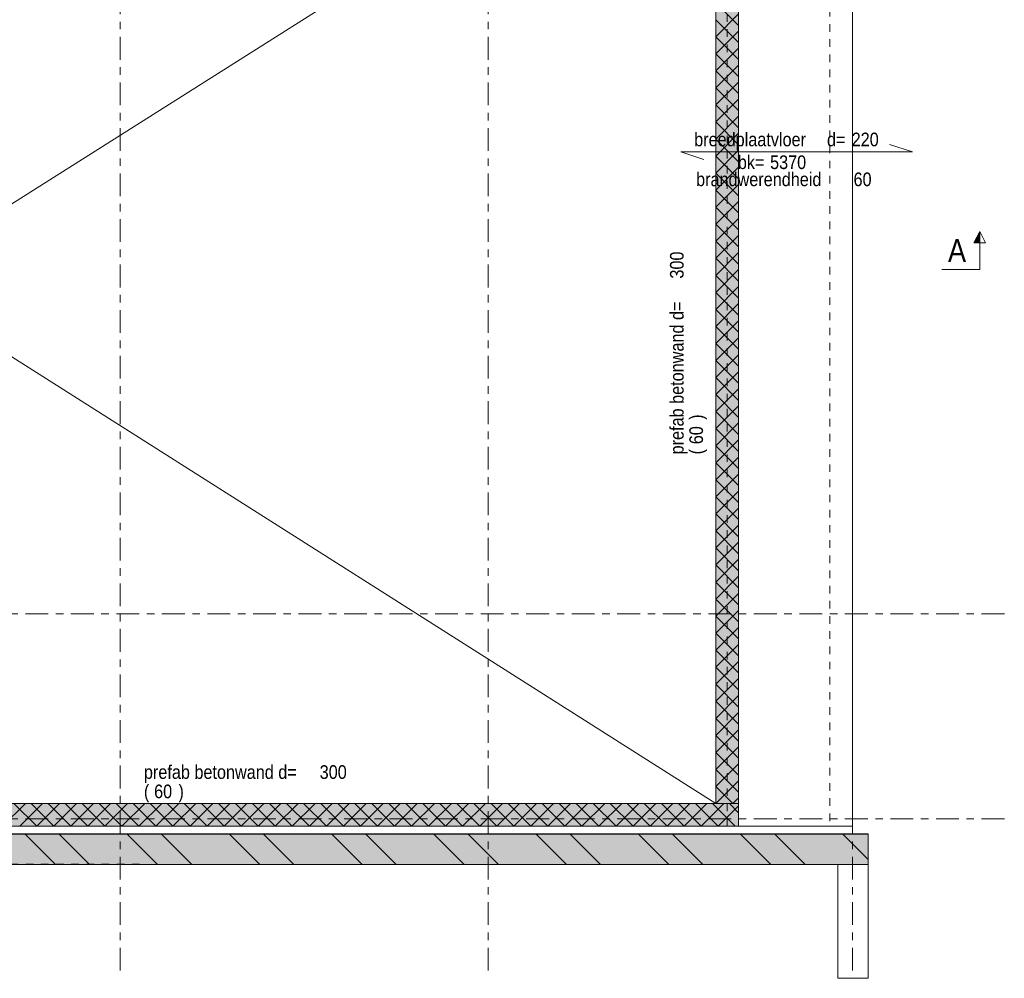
# Model space of a CAD drawing. Header units: millimetres. Extents: x -923 to -82, y -1402 to -808.
# Tile 61 of 109: x -576 to -446, y -1104 to -978. Entities that reach past the tile are written whole.
import ezdxf

# ---------------------------------------------------------------- set-up
doc = ezdxf.new("R2010")
doc.units = ezdxf.units.MM
for name, pattern in [('XKITLINE00', [0]), ('XKITLINE01', [4, 1, -1, 1, -1]), ('XKITLINE03', [6, 3, -1, 1, -1])]:
    doc.linetypes.add(name, pattern=pattern)
for name, color, linetype, lineweight in [('Grafisch object', 3, 'Continuous', 0), ('Onderbreken', 7, 'Continuous', 0), ('Onderdeel', 2, 'Continuous', 0), ('Onderdeel label', 2, 'Continuous', 0), ('Stramien', 4, 'Continuous', 0)]:
    doc.layers.add(name, color=color, linetype=linetype, lineweight=lineweight)
doc.styles.add('ARIAL', font='arial.ttf')

msp = doc.modelspace()

# ---------------------------------------------------------------- hatches: boundary and pattern name
at = {"layer": 'Onderbreken'}
msp.add_hatch(color=256, dxfattribs=at).paths.add_polyline_path([(-449.81, -1007.15), (-449.06, -1005.65), (-449.06, -1007.15)], flags=17)
at = {"layer": 'Onderdeel'}
for points in [[(-480.82, -1081.01), (-483.82, -1081.01), (-483.82, -943.32), (-480.82, -943.32)], [(-480.82, -1084.01), (-687.81, -1084.01), (-687.81, -1081.01), (-480.82, -1081.01)], [(-463.76, -1089.03), (-862.76, -1089.02), (-862.76, -1085.02), (-463.76, -1085.03)]]:
    msp.add_hatch(color=256, dxfattribs=at).paths.add_polyline_path(points, flags=17)

# ---------------------------------------------------------------- linework, layer by layer
at = {"layer": 'Grafisch object', "linetype": 'XKITLINE00', "lineweight": 0}
for p, q in [((-660.6, -1055.14), (-483.81, -943.32)), ((-660.7, -968.81), (-483.82, -1081.01))]:
    msp.add_line(p, q, dxfattribs=at)
at = {"layer": 'Onderbreken', "linetype": 'XKITLINE00', "lineweight": 0}
for p, q in [((-449.06, -1005.65), (-449.81, -1007.15)), ((-449.06, -1005.65), (-448.31, -1007.15)), ((-449.06, -1010.65), (-449.06, -1005.65)), ((-449.81, -1007.15), (-448.31, -1007.15)), ((-449.06, -1010.65), (-454.06, -1010.65))]:
    msp.add_line(p, q, dxfattribs=at)
at = {"layer": 'Onderdeel', "linetype": 'XKITLINE01', "lineweight": 0}
for p, q in [((-468.81, -940.32), (-468.81, -1084.01)), ((-482.32, -1084.01), (-482.33, -941.32)), ((-482.32, -1084.01), (-480.82, -1084.01)), ((-468.81, -1084.01), (-465.81, -1084.01)), ((-465.81, -1084.01), (-465.81, -1084.01)), ((-858.82, -1085.02), (-463.76, -1085.03)), ((-467.76, -1089.02), (-858.76, -1089.01)), ((-858.76, -1089.01), (-467.76, -1089.02)), ((-467.76, -1089.02), (-467.76, -1089.03)), ((-467.76, -1089.03), (-467.76, -1089.02)), ((-463.76, -1089.03), (-467.76, -1089.03)), ((-463.76, -1089.02), (-463.76, -1089.03)), ((-463.76, -1089.03), (-463.76, -1089.02))]:
    msp.add_line(p, q, dxfattribs=at)
at = {"layer": 'Onderdeel', "linetype": 'XKITLINE00', "lineweight": 0}
for p, q in [((-465.81, -1084.01), (-465.82, -940.32)), ((-465.81, -1084.01), (-465.81, -940.32)), ((-483.82, -1081.01), (-483.82, -943.32)), ((-480.82, -943.32), (-480.82, -1081.01)), ((-480.82, -978.5), (-483.82, -975.5)), ((-483.82, -979.99), (-480.82, -976.99)), ((-480.82, -980.74), (-483.82, -977.74)), ((-483.82, -982.23), (-480.82, -979.23)), ((-480.82, -982.99), (-483.82, -979.99)), ((-483.82, -984.48), (-480.82, -981.48)), ((-480.82, -985.23), (-483.82, -982.23)), ((-483.82, -986.72), (-480.82, -983.72)), ((-480.82, -987.48), (-483.82, -984.48)), ((-483.82, -988.97), (-480.82, -985.97)), ((-480.82, -989.72), (-483.82, -986.72)), ((-483.82, -991.21), (-480.82, -988.21)), ((-480.82, -991.97), (-483.82, -988.97)), ((-483.82, -993.46), (-480.82, -990.46)), ((-480.82, -994.21), (-483.82, -991.21)), ((-483.82, -995.7), (-480.82, -992.7)), ((-480.82, -996.46), (-483.82, -993.46)), ((-483.82, -997.95), (-480.82, -994.95)), ((-480.82, -998.7), (-483.82, -995.7)), ((-483.82, -1000.19), (-480.82, -997.19)), ((-480.82, -1000.95), (-483.82, -997.95)), ((-483.82, -1002.44), (-480.82, -999.44)), ((-480.82, -1003.19), (-483.82, -1000.19)), ((-483.82, -1004.68), (-480.82, -1001.68)), ((-480.82, -1005.44), (-483.82, -1002.44)), ((-483.82, -1006.93), (-480.82, -1003.93)), ((-480.82, -1007.68), (-483.82, -1004.68)), ((-483.82, -1009.17), (-480.82, -1006.17)), ((-480.82, -1009.93), (-483.82, -1006.93)), ((-483.82, -1011.42), (-480.82, -1008.42)), ((-480.82, -1012.17), (-483.82, -1009.17)), ((-483.82, -1013.66), (-480.82, -1010.66)), ((-480.82, -1014.42), (-483.82, -1011.42)), ((-483.82, -1015.91), (-480.82, -1012.91)), ((-480.82, -1016.66), (-483.82, -1013.66)), ((-483.82, -1018.15), (-480.82, -1015.15)), ((-480.82, -1018.91), (-483.82, -1015.91)), ((-483.82, -1020.4), (-480.82, -1017.4)), ((-480.82, -1021.15), (-483.82, -1018.15)), ((-483.82, -1022.64), (-480.82, -1019.64)), ((-480.82, -1023.4), (-483.82, -1020.4)), ((-483.82, -1024.89), (-480.82, -1021.89)), ((-480.82, -1025.64), (-483.82, -1022.64)), ((-483.82, -1027.13), (-480.82, -1024.13)), ((-480.82, -1027.89), (-483.82, -1024.89)), ((-483.82, -1029.38), (-480.82, -1026.38)), ((-480.82, -1030.13), (-483.82, -1027.13)), ((-483.82, -1031.62), (-480.82, -1028.62)), ((-480.82, -1032.38), (-483.82, -1029.38)), ((-483.82, -1033.87), (-480.82, -1030.87)), ((-480.82, -1034.62), (-483.82, -1031.62)), ((-483.82, -1036.11), (-480.82, -1033.11)), ((-480.82, -1036.87), (-483.82, -1033.87)), ((-483.82, -1038.36), (-480.82, -1035.36)), ((-480.82, -1039.11), (-483.82, -1036.11)), ((-483.82, -1040.6), (-480.82, -1037.6)), ((-480.82, -1041.36), (-483.82, -1038.36)), ((-483.82, -1042.85), (-480.82, -1039.85)), ((-480.82, -1043.6), (-483.82, -1040.6)), ((-483.82, -1045.09), (-480.82, -1042.09)), ((-480.82, -1045.85), (-483.82, -1042.85)), ((-483.82, -1047.34), (-480.82, -1044.34)), ((-480.82, -1048.09), (-483.82, -1045.09)), ((-483.82, -1049.58), (-480.82, -1046.58)), ((-480.82, -1050.34), (-483.82, -1047.34)), ((-483.82, -1051.83), (-480.82, -1048.83)), ((-480.82, -1052.58), (-483.82, -1049.58)), ((-483.82, -1054.07), (-480.82, -1051.07)), ((-480.82, -1054.83), (-483.82, -1051.83)), ((-483.82, -1056.32), (-480.82, -1053.32)), ((-480.82, -1057.07), (-483.82, -1054.07)), ((-483.82, -1058.56), (-480.82, -1055.56)), ((-480.82, -1059.32), (-483.82, -1056.32)), ((-483.82, -1060.81), (-480.82, -1057.81)), ((-480.82, -1061.56), (-483.82, -1058.56)), ((-483.82, -1063.05), (-480.82, -1060.05)), ((-480.82, -1063.81), (-483.82, -1060.81)), ((-483.82, -1065.3), (-480.82, -1062.3)), ((-480.82, -1066.05), (-483.82, -1063.05)), ((-483.82, -1067.54), (-480.82, -1064.54)), ((-480.82, -1068.3), (-483.82, -1065.3)), ((-483.82, -1069.79), (-480.82, -1066.79)), ((-480.82, -1070.54), (-483.82, -1067.54)), ((-483.82, -1072.03), (-480.82, -1069.03)), ((-480.82, -1072.79), (-483.82, -1069.79)), ((-483.82, -1074.28), (-480.82, -1071.28)), ((-480.82, -1075.03), (-483.82, -1072.03)), ((-483.82, -1076.52), (-480.82, -1073.52)), ((-480.82, -1077.28), (-483.82, -1074.28)), ((-483.82, -1078.77), (-480.82, -1075.77)), ((-481.57, -1078.77), (-483.82, -1076.52)), ((-483.82, -1081.01), (-480.82, -1078.01)), ((-482.69, -1079.89), (-483.82, -1078.77)), ((-480.82, -1079.52), (-481.57, -1078.77)), ((-481.57, -1081.01), (-482.69, -1079.89)), ((-481.57, -1081.01), (-480.82, -1080.26)), ((-480.82, -1081.01), (-687.81, -1081.01)), ((-577.81, -1084.01), (-574.81, -1081.01)), ((-573.32, -1084.01), (-576.32, -1081.01)), ((-575.56, -1084.01), (-572.56, -1081.01)), ((-571.07, -1084.01), (-574.07, -1081.01)), ((-573.32, -1084.01), (-570.32, -1081.01)), ((-568.83, -1084.01), (-571.83, -1081.01)), ((-571.07, -1084.01), (-568.07, -1081.01)), ((-566.58, -1084.01), (-569.58, -1081.01)), ((-568.83, -1084.01), (-565.83, -1081.01)), ((-564.34, -1084.01), (-567.34, -1081.01)), ((-566.58, -1084.01), (-563.58, -1081.01)), ((-562.09, -1084.01), (-565.09, -1081.01)), ((-564.34, -1084.01), (-561.34, -1081.01)), ((-559.85, -1084.01), (-562.85, -1081.01)), ((-562.09, -1084.01), (-559.09, -1081.01)), ((-557.6, -1084.01), (-560.6, -1081.01)), ((-559.85, -1084.01), (-556.85, -1081.01)), ((-555.36, -1084.01), (-558.36, -1081.01)), ((-557.6, -1084.01), (-554.6, -1081.01)), ((-553.11, -1084.01), (-556.11, -1081.01)), ((-555.36, -1084.01), (-552.36, -1081.01)), ((-550.87, -1084.01), (-553.87, -1081.01)), ((-553.11, -1084.01), (-550.11, -1081.01)), ((-548.62, -1084.01), (-551.62, -1081.01)), ((-550.87, -1084.01), (-547.87, -1081.01)), ((-546.38, -1084.01), (-549.38, -1081.01)), ((-548.62, -1084.01), (-545.62, -1081.01)), ((-544.13, -1084.01), (-547.13, -1081.01)), ((-546.38, -1084.01), (-543.37, -1081.01)), ((-541.88, -1084.01), (-544.88, -1081.01)), ((-544.13, -1084.01), (-541.13, -1081.01)), ((-539.64, -1084.01), (-542.64, -1081.01)), ((-541.88, -1084.01), (-538.88, -1081.01)), ((-537.39, -1084.01), (-540.39, -1081.01)), ((-539.64, -1084.01), (-536.64, -1081.01)), ((-535.15, -1084.01), (-538.15, -1081.01)), ((-537.39, -1084.01), (-534.39, -1081.01)), ((-532.9, -1084.01), (-535.9, -1081.01)), ((-535.15, -1084.01), (-532.15, -1081.01)), ((-530.66, -1084.01), (-533.66, -1081.01)), ((-532.9, -1084.01), (-529.9, -1081.01)), ((-528.41, -1084.01), (-531.41, -1081.01)), ((-530.66, -1084.01), (-527.66, -1081.01)), ((-526.17, -1084.01), (-529.17, -1081.01)), ((-528.41, -1084.01), (-525.41, -1081.01)), ((-523.92, -1084.01), (-526.92, -1081.01)), ((-526.17, -1084.01), (-523.17, -1081.01)), ((-521.68, -1084.01), (-524.68, -1081.01)), ((-523.92, -1084.01), (-520.92, -1081.01)), ((-519.43, -1084.01), (-522.43, -1081.01)), ((-521.68, -1084.01), (-518.68, -1081.01)), ((-517.19, -1084.01), (-520.19, -1081.01)), ((-519.43, -1084.01), (-516.43, -1081.01)), ((-514.94, -1084.01), (-517.94, -1081.01)), ((-517.19, -1084.01), (-514.19, -1081.01)), ((-512.7, -1084.01), (-515.7, -1081.01)), ((-514.94, -1084.01), (-511.94, -1081.01)), ((-510.45, -1084.01), (-513.45, -1081.01)), ((-512.7, -1084.01), (-509.7, -1081.01)), ((-508.21, -1084.01), (-511.21, -1081.01)), ((-510.45, -1084.01), (-507.45, -1081.01)), ((-505.96, -1084.01), (-508.96, -1081.01)), ((-508.21, -1084.01), (-505.21, -1081.01)), ((-503.72, -1084.01), (-506.72, -1081.01)), ((-505.96, -1084.01), (-502.96, -1081.01)), ((-501.47, -1084.01), (-504.47, -1081.01)), ((-503.72, -1084.01), (-500.72, -1081.01)), ((-499.23, -1084.01), (-502.23, -1081.01)), ((-501.47, -1084.01), (-498.47, -1081.01)), ((-496.98, -1084.01), (-499.98, -1081.01)), ((-499.23, -1084.01), (-496.23, -1081.01)), ((-494.74, -1084.01), (-497.74, -1081.01)), ((-496.98, -1084.01), (-493.98, -1081.01)), ((-492.49, -1084.01), (-495.49, -1081.01)), ((-494.74, -1084.01), (-491.74, -1081.01)), ((-490.25, -1084.01), (-493.25, -1081.01)), ((-492.49, -1084.01), (-489.49, -1081.01)), ((-488, -1084.01), (-491, -1081.01)), ((-490.25, -1084.01), (-487.25, -1081.01)), ((-485.76, -1084.01), (-488.76, -1081.01)), ((-488, -1084.01), (-485, -1081.01)), ((-483.51, -1084.01), (-486.51, -1081.01)), ((-485.76, -1084.01), (-482.76, -1081.01)), ((-481.27, -1084.01), (-484.27, -1081.01)), ((-483.82, -1081.01), (-483.82, -1081.01)), ((-483.82, -1081.01), (-483.82, -1081.01)), ((-483.82, -1081.01), (-483.82, -1081.01)), ((-480.82, -1081.01), (-483.82, -1081.01)), ((-483.51, -1084.01), (-480.82, -1081.32)), ((-480.82, -1082.22), (-482.01, -1081.02)), ((-480.82, -1081.01), (-480.82, -1084.01)), ((-480.82, -1084.01), (-687.81, -1084.01)), ((-480.82, -1084.01), (-465.81, -1084.01)), ((-858.82, -1085.02), (-463.76, -1085.03)), ((-802.67, -1085.02), (-463.76, -1085.02)), ((-570.85, -1089.03), (-574.85, -1085.03)), ((-566.36, -1089.03), (-570.36, -1085.03)), ((-557.38, -1089.03), (-561.38, -1085.03)), ((-552.89, -1089.03), (-556.89, -1085.03)), ((-543.91, -1089.03), (-547.91, -1085.03)), ((-539.42, -1089.03), (-543.42, -1085.03)), ((-530.44, -1089.03), (-534.44, -1085.03)), ((-525.95, -1089.03), (-529.95, -1085.03)), ((-516.97, -1089.03), (-520.97, -1085.03)), ((-512.48, -1089.03), (-516.48, -1085.03)), ((-503.5, -1089.03), (-507.5, -1085.03)), ((-499.01, -1089.03), (-503.01, -1085.03)), ((-490.03, -1089.03), (-494.03, -1085.03)), ((-485.54, -1089.03), (-489.54, -1085.03)), ((-476.56, -1089.03), (-480.56, -1085.03)), ((-472.07, -1089.03), (-476.07, -1085.03)), ((-463.76, -1088.36), (-467.09, -1085.03)), ((-463.76, -1085.03), (-463.76, -1085.02)), ((-463.76, -1089.03), (-463.76, -1085.03)), ((-858.76, -1089.02), (-463.76, -1089.03)), ((-467.76, -1104.03), (-467.76, -1089.03)), ((-463.76, -1104.03), (-463.76, -1089.03)), ((-467.76, -1104.03), (-463.76, -1104.03))]:
    msp.add_line(p, q, dxfattribs=at)
at = {"layer": 'Onderdeel label', "linetype": 'XKITLINE00', "lineweight": 0}
for p, q in [((-460.93, -994.17), (-457.93, -995.17)), ((-488.43, -995.17), (-457.93, -995.17)), ((-488.43, -995.17), (-485.43, -996.17))]:
    msp.add_line(p, q, dxfattribs=at)
at = {"layer": 'Stramien', "linetype": 'XKITLINE03', "lineweight": 0}
for p, q in [((-562.31, -1103.01), (-562.31, -840.31)), ((-513.81, -1103.01), (-513.81, -840.31)), ((-465.81, -1103.01), (-465.81, -840.31)), ((-880.81, -1056.01), (-445.81, -1056.01)), ((-880.81, -1083.01), (-445.81, -1083.01))]:
    msp.add_line(p, q, dxfattribs=at)

# ---------------------------------------------------------------- texts
at = {"layer": 'Onderbreken', "style": 'ARIAL', "width": 0.85}
msp.add_text('A', height=3, dxfattribs=at).set_placement((-453.23, -1009.65))
at = {"layer": 'Onderdeel label', "style": 'ARIAL', "width": 0.85}
for s, p in [('breedplaatvloer', (-486.68, -994.42)), ('d=', (-469.18, -994.42)), ('220', (-465.93, -994.42)), ('bk=', (-480.93, -997.42)), ('5370', (-476.68, -997.42)), ('brandwerendheid', (-486.43, -999.67)), ('60', (-465.68, -999.67)), ('prefab betonwand d=', (-559.19, -1077.76)), ('300', (-536.03, -1077.76)), ('(', (-559.19, -1080.31)), ('60', (-557.85, -1080.31)), (')', (-554.64, -1080.31))]:
    msp.add_text(s, height=1.8, dxfattribs=at).set_placement(p)
for s, p in [('300', (-488.07, -1011.85)), ('prefab betonwand d=', (-488.07, -1035.01)), (')', (-485.52, -1030.46)), ('60', (-485.52, -1033.67)), ('(', (-485.52, -1035.01))]:
    msp.add_text(s, height=1.8, rotation=90.0002, dxfattribs=at).set_placement(p)

doc.saveas('drawing.dxf')
